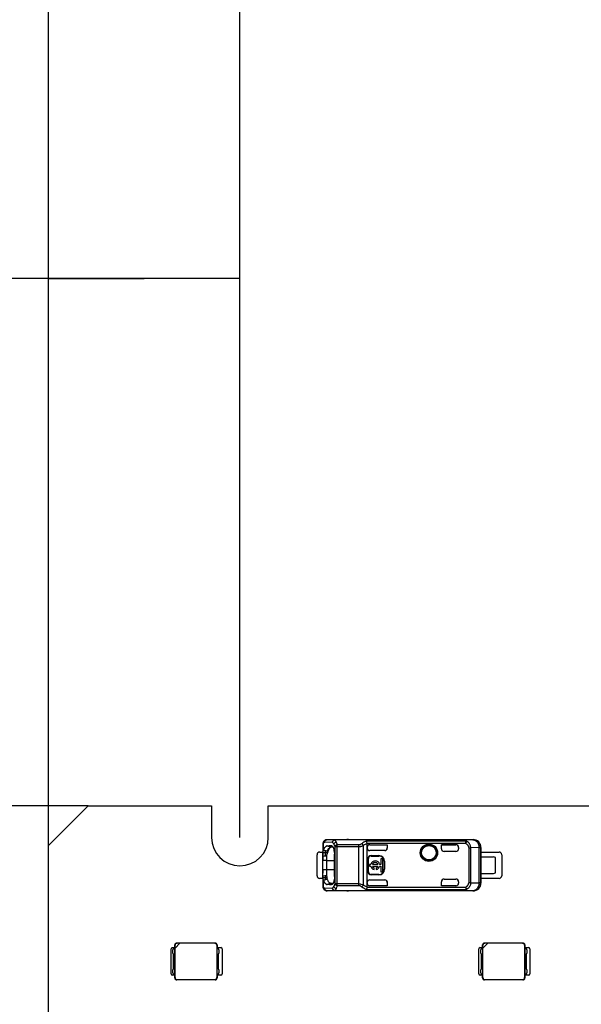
# Model space of a CAD drawing. Header units: millimetres. Extents: x 0 to 210, y 0 to 297.
# Tile 5 of 59: x 61 to 67, y 146 to 157. Entities that reach past the tile are written whole.
import ezdxf
from ezdxf.enums import TextEntityAlignment as Align

# ---------------------------------------------------------------- set-up
doc = ezdxf.new("R2010")
doc.units = ezdxf.units.MM
doc.header["$LTSCALE"] = 19.36
doc.layers.get('0').update_dxf_attribs({"linetype": 'CONTINUOUS'})
doc.layers.add('Z_DIM_2D', color=7, linetype='CONTINUOUS')
doc.styles.add('TEXTSTYLE_3', font='helveticaneueltw1g-ltcn.otf')
doc.styles.add('TEXTSTYLE_4', font='gdt', dxfattribs={"width": 0.7})
doc.dimstyles.new('DIMSTYLE_2', dxfattribs={"dimtxt": 2.1, "dimasz": 3.5, "dimexe": 1.5, "dimexo": 0, "dimgap": 0.525, "dimtad": 1, "dimlfac": 7.000007, "dimdsep": 46, "dimtxsty": 'TEXTSTYLE_3', "dimblk": '_FILLED', "dimblk1": '_FILLED', "dimblk2": '_FILLED', "dimcen": 0.09, "dimclrt": 5, "dimazin": 2, "dimtol": 1, "dimtp": 0.3, "dimtm": 0.3, "dimtfac": 1, "dimtofl": 0, "dimtmove": 0, "dimatfit": 3, "dimldrblk": '_FILLED', "dimfxl": 0, "dimtolj": 1, "dimarcsym": 0})
doc.dimstyles.new('DIMSTYLE_3', dxfattribs={"dimtxt": 2.1, "dimasz": 3.5, "dimexe": 1.5, "dimexo": 0, "dimgap": 0.525, "dimtad": 1, "dimlfac": 7.000007, "dimdsep": 46, "dimtxsty": 'TEXTSTYLE_3', "dimblk": '_FILLED', "dimblk1": '_FILLED', "dimblk2": '_FILLED', "dimcen": 0.09, "dimclrt": 5, "dimazin": 2, "dimtol": 1, "dimtp": 0.4, "dimtm": 0.4, "dimtfac": 1, "dimtofl": 0, "dimtmove": 0, "dimatfit": 3, "dimldrblk": '_FILLED', "dimfxl": 0, "dimtolj": 1, "dimarcsym": 0})

# ---------------------------------------------------------------- blocks, each defined once
blk = doc.blocks.new('*D7')
at = {"layer": 'Z_DIM_2D', "color": 2, "linetype": 'Continuous', "transparency": 16777216}
for p, q in [((63.287, 148.295), (63.287, 159.484)), ((139.001, 148.295), (139.001, 159.484)), ((63.287, 157.984), (101.144, 157.984)), ((139.001, 157.984), (101.144, 157.984))]:
    blk.add_line(p, q, dxfattribs=at)
at = {"layer": 'Z_DIM_2D', "color": 5, "linetype": 'Continuous', "transparency": 16777216}
for s, height, style, p in [('530', 2.1, 'TEXTSTYLE_3', (99.052, 158.509)), ('`', 1.47, 'TEXTSTYLE_4', (102.025, 158.824)), ('0.3', 1.47, 'TEXTSTYLE_3', (104.117, 158.824))]:
    blk.add_text(s, height=height, dxfattribs=dict(at, style=style)).set_placement(p, align=Align.CENTER)
blk = doc.blocks.new('_FILLED')
at = {"color": 0, "linetype": 'ByBlock'}
blk.add_solid([(0, 0), (-1, 0.125), (-1, -0.125)], dxfattribs=at)
blk = doc.blocks.new('_NONE')
blk = doc.blocks.new('*D8')
at = {"layer": 'Z_DIM_2D', "color": 2, "linetype": 'Continuous', "transparency": 16777216}
for p, q in [((61.215, 148.209), (61.215, 163.278)), ((141.072, 148.209), (141.072, 163.278)), ((61.215, 161.778), (101.144, 161.778)), ((141.072, 161.778), (101.144, 161.778))]:
    blk.add_line(p, q, dxfattribs=at)
at = {"layer": 'Z_DIM_2D', "color": 5, "linetype": 'Continuous', "transparency": 16777216}
for s, height, style, p in [('559', 2.1, 'TEXTSTYLE_3', (99.052, 162.303)), ('`', 1.47, 'TEXTSTYLE_4', (102.025, 162.618)), ('0.4', 1.47, 'TEXTSTYLE_3', (104.117, 162.618))]:
    blk.add_text(s, height=height, dxfattribs=dict(at, style=style)).set_placement(p, align=Align.CENTER)
blk = doc.blocks.new('*D9')
at = {"layer": 'Z_DIM_2D', "color": 2, "linetype": 'Continuous', "transparency": 16777216}
for p, q in [((61.215, 148.209), (61.215, 155.853)), ((63.287, 148.295), (63.287, 155.853)), ((62.251, 154.353), (51.205, 154.353)), ((61.215, 154.353), (62.251, 154.353)), ((63.287, 154.353), (62.251, 154.353))]:
    blk.add_line(p, q, dxfattribs=at)
at = {"layer": 'Z_DIM_2D', "color": 5, "linetype": 'Continuous', "transparency": 16777216}
for s, height, style, p in [('14.5', 2.1, 'TEXTSTYLE_3', (56.142, 154.878)), ('`', 1.47, 'TEXTSTYLE_4', (57.857, 155.193)), ('0.3', 1.47, 'TEXTSTYLE_3', (60.325, 155.193))]:
    blk.add_text(s, height=height, dxfattribs=dict(at, style=style)).set_placement(p, align=Align.RIGHT)
blk = doc.blocks.new('*D10')
at = {"layer": 'Z_DIM_2D', "color": 2, "linetype": 'Continuous', "transparency": 16777216}
for p, q in [((61.644, 148.637), (57.921, 148.637)), ((59.421, 148.637), (59.421, 146.952)), ((59.421, 145.266), (59.421, 146.952)), ((59.421, 146.952), (59.421, 135.013)), ((61.644, 145.266), (57.921, 145.266))]:
    blk.add_line(p, q, dxfattribs=at)
at = {"layer": 'Z_DIM_2D', "color": 5, "linetype": 'Continuous', "transparency": 16777216}
for s, height, style, p in [('0.4', 1.47, 'TEXTSTYLE_3', (58.581, 144.133)), ('`', 1.47, 'TEXTSTYLE_4', (58.581, 141.665)), ('23.6', 2.1, 'TEXTSTYLE_3', (58.896, 139.95))]:
    blk.add_text(s, height=height, rotation=90, dxfattribs=dict(at, style=style)).set_placement(p, align=Align.RIGHT)

msp = doc.modelspace()

# ---------------------------------------------------------------- linework, layer by layer
at = {"color": 7, "linetype": 'Continuous'}
for p, q in [((61.6437, 148.6374), (61.2151, 148.2088)), ((61.6437, 148.6374), (62.9794, 148.6374)), ((62.9794, 148.6374), (62.9794, 148.2945)), ((63.5937, 148.2945), (63.5937, 148.6374)), ((63.5937, 148.6374), (80.8365, 148.6374)), ((61.2151, 145.6945), (61.2151, 148.2088)), ((64.1222, 147.8802), (64.1222, 148.1088)), ((64.1508, 148.1374), (64.1829, 148.1374)), ((64.1829, 148.0445), (64.1829, 148.1082)), ((64.1916, 148.1584), (64.1915, 148.1581)), ((64.2182, 148.1992), (64.218, 148.199)), ((64.218, 148.199), (64.2181, 148.1991)), ((64.2182, 148.1992), (64.2181, 148.1991)), ((64.2258, 148.1025), (64.2258, 148.0445)), ((64.2322, 148.2038), (64.252, 148.2037)), ((64.2726, 148.1891), (64.2322, 148.2037)), ((64.2325, 148.2038), (64.2726, 148.1892)), ((64.2791, 148.2035), (64.252, 148.2037)), ((64.252, 148.2037), (64.2791, 148.2036)), ((64.287, 148.2006), (64.2791, 148.2035)), ((64.2797, 148.2035), (64.2858, 148.2013)), ((64.3109, 148.1159), (64.311, 148.1159)), ((64.3109, 148.1159), (64.311, 148.1159)), ((64.3109, 147.8731), (64.3109, 148.1159)), ((64.311, 148.1159), (64.311, 147.8731)), ((65.8972, 148.1374), (66.0936, 148.1374)), ((66.1222, 148.1088), (66.1222, 147.8802)), ((64.2258, 148.0445), (64.1829, 148.0445)), ((64.1829, 147.8808), (64.1829, 147.9445)), ((64.1829, 147.9445), (64.1829, 147.9075)), ((64.1829, 147.8517), (64.1508, 147.8517)), ((64.183, 147.8807), (64.2257, 147.8866)), ((64.2318, 147.8416), (64.2319, 147.8414)), ((64.2322, 147.7855), (64.2725, 147.8001)), ((64.2551, 147.7854), (64.2323, 147.7854)), ((64.2726, 147.7998), (64.2327, 147.7854)), ((64.2551, 147.7854), (64.2791, 147.7856)), ((64.2792, 147.7854), (64.2551, 147.7854)), ((64.2725, 147.8001), (64.2726, 147.8001)), ((64.2725, 147.8001), (64.2726, 147.8001)), ((64.2791, 147.7856), (64.2874, 147.7886)), ((64.311, 147.8731), (64.3109, 147.8731)), ((64.311, 147.8731), (64.3109, 147.8731)), ((66.0936, 147.8517), (65.8972, 147.8517)), ((62.5842, 147.097), (62.6364, 147.1492)), ((63.0175, 147.1517), (62.6032, 147.1517)), ((62.6364, 147.1492), (62.6057, 147.1492)), ((63.0142, 147.1484), (62.6356, 147.1484)), ((65.9176, 147.097), (65.9697, 147.1492)), ((66.3508, 147.1517), (65.9365, 147.1517)), ((65.9697, 147.1492), (65.939, 147.1492)), ((66.3476, 147.1484), (65.969, 147.1484)), ((62.5403, 146.816), (62.5403, 147.0874)), ((62.5546, 147.1017), (62.5818, 147.1017)), ((62.5689, 147.0945), (62.5617, 147.0767)), ((62.5617, 147.041), (62.5617, 147.0767)), ((62.5617, 147.041), (62.5689, 147.0231)), ((62.5689, 147.0945), (62.583, 147.0945)), ((62.5818, 147.0945), (62.5817, 147.1303)), ((62.583, 146.8088), (62.583, 147.0945)), ((62.5842, 147.097), (62.5842, 147.1278)), ((62.585, 146.7763), (62.585, 147.0978)), ((63.0356, 147.127), (63.0356, 146.7763)), ((63.0376, 147.0945), (63.0376, 146.8088)), ((63.0376, 147.0945), (63.0517, 147.0945)), ((63.0389, 147.1303), (63.0389, 147.0945)), ((63.0389, 147.1017), (63.0789, 147.1017)), ((63.0589, 147.0767), (63.0517, 147.0945)), ((63.0517, 147.0231), (63.0589, 147.041)), ((63.0589, 147.0767), (63.0589, 147.041)), ((63.0932, 147.0874), (63.0932, 146.816)), ((65.8736, 146.816), (65.8736, 147.0874)), ((65.8879, 147.1017), (65.9151, 147.1017)), ((65.9022, 147.0945), (65.8951, 147.0767)), ((65.8951, 147.041), (65.8951, 147.0767)), ((65.8951, 147.041), (65.9022, 147.0231)), ((65.9022, 147.0945), (65.9163, 147.0945)), ((65.9151, 147.0945), (65.9151, 147.1303)), ((65.9163, 146.8088), (65.9163, 147.0945)), ((65.9176, 147.097), (65.9176, 147.1278)), ((65.9183, 146.7763), (65.9183, 147.0978)), ((66.369, 147.127), (66.369, 146.7763)), ((66.371, 147.0945), (66.371, 146.8088)), ((66.371, 147.0945), (66.3851, 147.0945)), ((66.3722, 147.1303), (66.3722, 147.0945)), ((66.3722, 147.1017), (66.4122, 147.1017)), ((66.3922, 147.0767), (66.3851, 147.0945)), ((66.3851, 147.0231), (66.3922, 147.041)), ((66.3922, 147.0767), (66.3922, 147.041)), ((66.4265, 147.0874), (66.4265, 146.816)), ((62.5689, 146.8802), (62.5689, 147.0231)), ((63.0517, 147.0231), (63.0517, 146.8802)), ((65.9022, 146.8802), (65.9022, 147.0231)), ((66.3851, 147.0231), (66.3851, 146.8802)), ((62.5689, 146.8802), (62.5617, 146.8624)), ((62.5617, 146.8267), (62.5617, 146.8624)), ((62.5617, 146.8267), (62.5689, 146.8088)), ((63.0589, 146.8624), (63.0517, 146.8802)), ((63.0517, 146.8088), (63.0589, 146.8267)), ((63.0589, 146.8624), (63.0589, 146.8267)), ((65.9022, 146.8802), (65.8951, 146.8624)), ((65.8951, 146.8267), (65.8951, 146.8624)), ((65.8951, 146.8267), (65.9022, 146.8088)), ((66.3922, 146.8624), (66.3851, 146.8802)), ((66.3851, 146.8088), (66.3922, 146.8267)), ((66.3922, 146.8624), (66.3922, 146.8267)), ((62.5818, 146.8017), (62.5546, 146.8017)), ((62.583, 146.8088), (62.5689, 146.8088)), ((62.5817, 146.7731), (62.5818, 146.8088)), ((63.0175, 146.7517), (62.6032, 146.7517)), ((62.6064, 146.7549), (63.0142, 146.7549)), ((63.0517, 146.8088), (63.0376, 146.8088)), ((63.0389, 146.8088), (63.0389, 146.7731)), ((63.0789, 146.8017), (63.0389, 146.8017)), ((65.9151, 146.8017), (65.8879, 146.8017)), ((65.9163, 146.8088), (65.9022, 146.8088)), ((65.9151, 146.7731), (65.9151, 146.8088)), ((66.3508, 146.7517), (65.9365, 146.7517)), ((65.9397, 146.7549), (66.3476, 146.7549)), ((66.3851, 146.8088), (66.371, 146.8088)), ((66.3722, 146.8088), (66.3722, 146.7731)), ((66.4122, 146.8017), (66.3722, 146.8017))]:
    msp.add_line(p, q, dxfattribs=at)
at = {"color": 9, "linetype": 'Continuous'}
for p, q in [((64.1829, 148.2152), (64.1829, 148.1082)), ((64.1915, 148.1584), (64.1915, 148.2374)), ((64.1992, 148.2585), (64.1992, 148.2585)), ((64.2881, 148.2412), (64.205, 148.2431)), ((64.2319, 148.2717), (64.4615, 148.2717)), ((64.2319, 148.2717), (64.3149, 148.2697)), ((65.7132, 148.2697), (64.3149, 148.2697)), ((64.3149, 148.2695), (64.3149, 148.2697)), ((64.3149, 148.269), (64.3149, 148.2695)), ((65.7132, 148.269), (64.3149, 148.269)), ((64.3407, 147.7743), (64.3407, 148.2147)), ((64.5749, 148.2147), (64.3407, 148.2147)), ((64.4615, 148.2717), (64.4615, 148.2731)), ((64.5749, 147.7743), (64.5749, 148.2147)), ((64.6235, 147.7812), (64.6235, 148.2078)), ((65.7315, 148.2567), (64.6552, 148.2567)), ((65.7315, 148.2311), (64.6637, 148.2311)), ((64.6925, 148.2167), (64.6925, 148.2167)), ((65.6258, 148.2167), (65.6258, 148.2167)), ((65.7132, 148.2697), (65.7132, 148.269)), ((65.7157, 148.2688), (65.7132, 148.269)), ((65.8095, 148.2707), (65.7132, 148.2697)), ((65.7315, 148.2311), (65.7315, 148.2567)), ((65.7315, 148.2311), (65.7438, 148.2547)), ((64.2342, 148.1289), (64.1838, 148.1289)), ((64.2115, 148.1529), (64.2115, 148.095)), ((64.3138, 148.1968), (64.3138, 147.7923)), ((64.3138, 148.1968), (64.3407, 148.1968)), ((64.3407, 148.1968), (64.5749, 148.1968)), ((65.469, 148.1731), (65.4686, 148.1731)), ((65.764, 148.1841), (65.764, 147.805)), ((65.764, 148.1841), (65.7859, 148.1841)), ((65.8748, 148.185), (65.7859, 148.1841)), ((65.7859, 147.805), (65.7859, 148.1841)), ((65.8748, 148.185), (65.8748, 147.804)), ((65.8748, 148.185), (65.8948, 148.185)), ((65.8972, 148.1874), (65.8948, 148.185)), ((65.8948, 147.804), (65.8948, 148.185)), ((64.2258, 148.0445), (64.3109, 148.0445)), ((64.6744, 148.066), (64.6782, 148.066)), ((64.7067, 148.0945), (64.7067, 148.0983)), ((64.7925, 148.0983), (64.7925, 148.0945)), ((64.8496, 148.0374), (64.8534, 148.0374)), ((64.3109, 147.9445), (64.1829, 147.9445)), ((64.6782, 147.9231), (64.6744, 147.9231)), ((64.7067, 147.8907), (64.7067, 147.8945)), ((64.7925, 147.8945), (64.7925, 147.8907)), ((64.8534, 147.9517), (64.8496, 147.9517)), ((64.1829, 147.8808), (64.1829, 147.7739)), ((64.1838, 147.8602), (64.2274, 147.8602)), ((64.1915, 147.7517), (64.1915, 147.8307)), ((64.2115, 147.8846), (64.2115, 147.8363)), ((64.5749, 147.7923), (64.3138, 147.7923)), ((65.4686, 147.816), (65.469, 147.816)), ((65.7859, 147.805), (65.764, 147.805)), ((65.7859, 147.805), (65.8748, 147.804)), ((65.8948, 147.804), (65.8748, 147.804)), ((65.8948, 147.804), (65.8972, 147.8017)), ((64.1991, 147.7306), (64.1992, 147.7306)), ((64.205, 147.7459), (64.2881, 147.7479)), ((64.3149, 147.7193), (64.2319, 147.7173)), ((64.4615, 147.7173), (64.2319, 147.7173)), ((64.3149, 147.7201), (65.7132, 147.7201)), ((64.3149, 147.7195), (64.3149, 147.7201)), ((64.3149, 147.7193), (64.3149, 147.7195)), ((64.3149, 147.7193), (65.7132, 147.7193)), ((64.3407, 147.7743), (64.5749, 147.7743)), ((64.4615, 147.716), (64.4615, 147.7173)), ((64.6554, 147.7323), (65.7315, 147.7323)), ((64.6637, 147.7579), (65.7315, 147.7579)), ((64.6925, 147.7723), (64.6925, 147.7724)), ((65.6258, 147.7724), (65.6258, 147.7723)), ((65.7132, 147.7201), (65.7132, 147.7193)), ((65.8091, 147.7183), (65.7132, 147.7193)), ((65.7315, 147.7579), (65.7315, 147.7323)), ((65.7438, 147.7343), (65.7315, 147.7579)), ((65.8091, 147.7183), (65.8092, 147.7183)), ((62.6032, 147.1517), (62.6057, 147.1492)), ((63.0142, 147.1484), (63.0175, 147.1517)), ((65.9365, 147.1517), (65.939, 147.1492)), ((66.3476, 147.1484), (66.3508, 147.1517)), ((62.5842, 147.1278), (62.5817, 147.1303)), ((63.0389, 147.1303), (63.0356, 147.127)), ((65.9176, 147.1278), (65.9151, 147.1303)), ((66.3722, 147.1303), (66.369, 147.127)), ((62.5817, 146.7731), (62.585, 146.7763)), ((62.6064, 146.7549), (62.6032, 146.7517)), ((63.0175, 146.7517), (63.0142, 146.7549)), ((63.0356, 146.7763), (63.0389, 146.7731)), ((65.9151, 146.7731), (65.9183, 146.7763)), ((65.9397, 146.7549), (65.9365, 146.7517)), ((66.3508, 146.7517), (66.3476, 146.7549)), ((66.369, 146.7763), (66.3722, 146.7731))]:
    msp.add_line(p, q, dxfattribs=at)
at = {"color": 6, "linetype": 'Continuous'}
for p, q in [((64.1992, 148.2585), (64.1989, 148.2582)), ((64.1992, 148.2585), (64.1992, 148.2585)), ((64.2315, 148.2717), (64.2314, 148.2717)), ((64.4615, 148.2731), (65.811, 148.2731)), ((64.6639, 147.7606), (64.6639, 148.2285)), ((64.6925, 148.2167), (64.8829, 148.2167)), ((64.6925, 148.2167), (64.8826, 148.2167)), ((64.6925, 148.2167), (64.6925, 148.2167)), ((64.8826, 148.2167), (64.8826, 148.181)), ((64.8829, 148.2167), (64.8826, 148.2167)), ((64.8829, 148.2167), (64.8829, 148.1817)), ((65.4686, 148.1731), (65.4686, 148.2167)), ((65.469, 148.2167), (65.4686, 148.2167)), ((65.4686, 148.2167), (65.6258, 148.2167)), ((65.469, 148.1731), (65.469, 148.2167)), ((65.6258, 148.2167), (65.469, 148.2167)), ((65.811, 148.2731), (65.8095, 148.2707)), ((64.2965, 148.189), (64.2727, 148.1892)), ((64.8544, 148.1531), (64.6925, 148.1531)), ((64.8829, 148.1817), (64.8826, 148.181)), ((65.6258, 148.1445), (65.4972, 148.1445)), ((65.6544, 148.1882), (65.6544, 148.1731)), ((65.8972, 148.1874), (65.8972, 148.0838)), ((64.1829, 147.9445), (64.1829, 148.0445)), ((64.1832, 148.0945), (64.1832, 148.0445)), ((64.2258, 148.0945), (64.1832, 148.0945)), ((64.2258, 148.095), (64.2115, 148.095)), ((64.2258, 148.0445), (64.2258, 147.9445)), ((64.6744, 147.9231), (64.6744, 148.066)), ((64.6782, 147.9231), (64.6782, 148.066)), ((64.6897, 148.004), (64.6897, 147.9851)), ((64.7045, 148.004), (64.6897, 148.004)), ((64.7067, 148.0983), (64.7925, 148.0983)), ((64.7067, 148.0945), (64.7925, 148.0945)), ((64.7813, 148.004), (64.7223, 148.004)), ((64.8136, 148.004), (64.799, 148.004)), ((64.8136, 148.0651), (64.8136, 148.004)), ((64.8326, 148.0651), (64.8136, 148.0651)), ((64.8326, 147.924), (64.8326, 148.0651)), ((64.8496, 148.0374), (64.8496, 147.9517)), ((64.8534, 148.0374), (64.8534, 147.9517)), ((65.8969, 148.0838), (65.8969, 147.9052)), ((65.8969, 148.0838), (66.0329, 148.0838)), ((66.0544, 147.9124), (66.0544, 148.0767)), ((64.2258, 147.9445), (64.2257, 147.8866)), ((64.6897, 147.9851), (64.7045, 147.9851)), ((64.7925, 147.8945), (64.7067, 147.8945)), ((64.7925, 147.8907), (64.7067, 147.8907)), ((64.7223, 147.9851), (64.7813, 147.9851)), ((64.7399, 147.9478), (64.7399, 147.9659)), ((64.7636, 147.9659), (64.7636, 147.9478)), ((64.799, 147.9851), (64.8136, 147.9851)), ((64.8136, 147.9851), (64.8136, 147.924)), ((64.8136, 147.924), (64.8326, 147.924)), ((65.8969, 147.9052), (66.0329, 147.9052)), ((65.8972, 147.9052), (65.8972, 147.8017)), ((64.2726, 147.7998), (64.2965, 147.8)), ((64.6925, 147.8359), (64.8544, 147.8359)), ((64.8826, 147.8086), (64.8826, 147.7724)), ((64.8826, 147.8086), (64.8829, 147.8074)), ((64.8829, 147.8074), (64.8829, 147.7723)), ((65.4686, 147.7723), (65.4686, 147.816)), ((65.469, 147.7724), (65.469, 147.816)), ((65.4972, 147.8445), (65.6258, 147.8445)), ((65.6544, 147.816), (65.6544, 147.8009)), ((64.2314, 147.7173), (64.2315, 147.7173)), ((64.2314, 147.7173), (64.2319, 147.7173)), ((65.811, 147.716), (64.4615, 147.716)), ((64.8826, 147.7724), (64.6925, 147.7724)), ((64.8829, 147.7723), (64.6925, 147.7723)), ((64.8826, 147.7724), (64.8829, 147.7723)), ((65.4686, 147.7723), (65.469, 147.7724)), ((65.6258, 147.7723), (65.4686, 147.7723)), ((65.6258, 147.7724), (65.469, 147.7724)), ((65.8092, 147.7183), (65.811, 147.716))]:
    msp.add_line(p, q, dxfattribs=at)
for points in [[(64.1989, 148.2582), (64.1984, 148.2577), (64.1979, 148.2573), (64.1974, 148.2568), (64.197, 148.2563), (64.1965, 148.2558), (64.196, 148.2554), (64.1956, 148.2549), (64.1952, 148.2544), (64.1947, 148.2538), (64.1943, 148.2533), (64.1939, 148.2528), (64.1935, 148.2523), (64.1931, 148.2517), (64.1927, 148.2512), (64.1923, 148.2507), (64.192, 148.2501), (64.1916, 148.2495), (64.1912, 148.249), (64.1909, 148.2484), (64.1905, 148.2478), (64.1902, 148.2472), (64.1899, 148.2466), (64.1895, 148.246), (64.1892, 148.2454), (64.1889, 148.2448), (64.1886, 148.2441), (64.1883, 148.2435), (64.188, 148.2428), (64.1877, 148.2422), (64.1874, 148.2415), (64.1871, 148.2408), (64.1869, 148.2401), (64.1866, 148.2394), (64.1864, 148.2387), (64.1861, 148.2379), (64.1859, 148.2372), (64.1857, 148.2364), (64.1854, 148.2357), (64.1852, 148.2349), (64.185, 148.2341), (64.1848, 148.2333), (64.1846, 148.2324), (64.1844, 148.2316), (64.1843, 148.2307), (64.1841, 148.2298), (64.184, 148.2289), (64.1838, 148.228), (64.1837, 148.227), (64.1836, 148.2261), (64.1834, 148.225), (64.1833, 148.224), (64.1832, 148.223), (64.1832, 148.2219), (64.1831, 148.2208), (64.183, 148.2197), (64.183, 148.2186), (64.183, 148.2174), (64.1829, 148.2162), (64.1829, 148.2152)], [(64.1829, 147.7739), (64.1829, 147.773), (64.183, 147.7719), (64.183, 147.7709), (64.183, 147.7699), (64.1831, 147.7688), (64.1831, 147.7678), (64.1832, 147.7669), (64.1833, 147.7659), (64.1833, 147.7649), (64.1834, 147.764), (64.1835, 147.7631), (64.1837, 147.7621), (64.1838, 147.7612), (64.1839, 147.7604), (64.1841, 147.7595), (64.1842, 147.7586), (64.1844, 147.7578), (64.1846, 147.7569), (64.1847, 147.7561), (64.1849, 147.7553), (64.1851, 147.7545), (64.1853, 147.7538), (64.1855, 147.753), (64.1857, 147.7523), (64.186, 147.7516), (64.1862, 147.7508), (64.1864, 147.7501), (64.1867, 147.7494), (64.187, 147.7487), (64.1872, 147.7481), (64.1875, 147.7474), (64.1878, 147.7467), (64.1881, 147.7461), (64.1884, 147.7454), (64.1887, 147.7448), (64.189, 147.7441), (64.1893, 147.7435), (64.1896, 147.7429), (64.1899, 147.7423), (64.1903, 147.7417), (64.1906, 147.7411), (64.191, 147.7405), (64.1913, 147.74), (64.1917, 147.7394), (64.192, 147.7388), (64.1924, 147.7383), (64.1928, 147.7377), (64.1932, 147.7372), (64.1936, 147.7367), (64.194, 147.7361), (64.1944, 147.7356), (64.1948, 147.7351), (64.1952, 147.7346), (64.1957, 147.7341), (64.1961, 147.7336), (64.1965, 147.7332), (64.197, 147.7327), (64.1974, 147.7322), (64.1979, 147.7318), (64.1984, 147.7313), (64.1988, 147.7309), (64.1991, 147.7306)]]:
    msp.add_lwpolyline(points, dxfattribs=at)
for radius in [0.0939, 0.0786]:
    msp.add_circle((65.3329, 148.1302), radius, dxfattribs=at)
at = {"color": 9, "linetype": 'Continuous'}
for radius in [0.0837, 0.0789]:
    msp.add_circle((65.3329, 148.1302), radius, dxfattribs=at)
at = {"color": 7, "linetype": 'Continuous'}
for centre, radius, start, end in [((63.2865, 148.2945), 0.3071, 180, 360), ((64.6925, 148.1882), 0.0286, 90.00042, 179.99993), ((64.6925, 148.1879), 0.0288, 90.00303, 90.73985), ((64.1508, 148.1088), 0.0286, 90.00133, 179.99912), ((64.2385, 148.1336), 0.0531, 152.15947, 152.44889), ((68.7832, 165.6672), 18.1012, 255.30544, 255.43719), ((64.2725, 148.1779), 0.0113, 89.63077, 91.62927), ((64.2779, 148.1889), 0.0147, 72.10149, 85.21434), ((64.2777, 148.1882), 0.0154, 66.38987, 72.0981), ((64.693, 148.1882), 0.0292, 179.26229, 179.99502), ((66.0936, 148.1088), 0.0286, 0.00133, 89.99867), ((64.1508, 147.8802), 0.0286, 180.00088, 269.99867), ((64.259, 147.8655), 0.0759, 207.07305, 207.3378), ((67.9978, 133.319), 15.0029, 104.53788, 104.69682), ((64.3638, 147.8939), 0.1834, 200.05135, 200.1668), ((64.2357, 147.8157), 0.0312, 237.69491, 238.11826), ((64.2724, 147.8212), 0.0214, 268.53685, 270.49988), ((66.0936, 147.8802), 0.0286, 270.00133, 359.99867), ((62.5546, 147.0874), 0.0143, 90.00066, 180), ((63.0789, 147.0874), 0.0143, 0.00066, 89.99934), ((65.8879, 147.0874), 0.0143, 90.00066, 180), ((66.4122, 147.0874), 0.0143, 0.00066, 89.99934), ((62.5546, 146.816), 0.0143, 180, 269.99934), ((63.0789, 146.816), 0.0143, 270.00066, 359.99934), ((65.8879, 146.816), 0.0143, 180, 269.99934), ((66.4122, 146.816), 0.0143, 270.00066, 359.99934)]:
    msp.add_arc(centre, radius, start, end, dxfattribs=at)
at = {"color": 9, "linetype": 'Continuous'}
for centre, radius, start, end in [((64.2147, 148.2415), 0.023, 132.27817, 132.98135), ((64.7253, 148.0842), 0.1862, 112.11397, 129.335), ((65.8091, 147.8041), 0.0857, 270.00981, 359.99474), ((65.708, 147.817), 0.0971, 273.115, 274.53757)]:
    msp.add_arc(centre, radius, start, end, dxfattribs=at)
at = {"color": 6, "linetype": 'Continuous'}
for centre, radius, start, end in [((64.4615, 148.1872), 0.0859, 90.01088, 100.26946), ((64.4605, 148.186), 0.0858, 89.35599, 90.00056), ((64.647, 148.2285), 0.0169, 359.93914, 8.90195), ((64.6925, 148.1881), 0.0286, 90.00024, 179.85015), ((65.8091, 148.185), 0.0857, 0.00323, 89.75999), ((65.8114, 148.1874), 0.0857, 89.95547, 90.32231), ((65.8115, 148.1874), 0.0857, 359.99962, 90.00015), ((64.8544, 148.1817), 0.0286, 270.00217, 359.99799), ((64.854, 148.1813), 0.0286, 315.95072, 359.2565), ((65.6258, 148.1731), 0.0286, 270, 360), ((64.7067, 148.066), 0.0323, 90, 180), ((64.7067, 148.066), 0.0286, 90, 180), ((64.7518, 147.9945), 0.0482, 11.32726, 168.67274), ((64.7518, 147.9945), 0.031, 17.78466, 162.21534), ((64.7925, 148.0374), 0.0609, 0, 90), ((64.7925, 148.0374), 0.0571, 0, 90), ((66.0329, 148.0481), 0.0357, 53.1301, 90), ((64.7067, 147.9231), 0.0323, 180, 270), ((64.7067, 147.9231), 0.0286, 180, 270), ((64.7518, 147.9945), 0.0482, 191.32726, 255.79581), ((64.7518, 147.9945), 0.031, 197.78466, 247.56802), ((64.7518, 147.9945), 0.0482, 284.20419, 348.67274), ((64.7518, 147.9945), 0.031, 292.43198, 342.21534), ((64.7925, 147.9517), 0.0609, 270, 0), ((64.7925, 147.9517), 0.0571, 270, 360), ((66.0329, 147.941), 0.0357, 270, 306.8699), ((64.6925, 147.8009), 0.0286, 179.99384, 269.9998), ((65.6258, 147.816), 0.0286, 0, 90), ((65.8115, 147.8017), 0.0857, 269.9999, 0.00035), ((64.2315, 147.7295), 0.0122, 269.99911, 270.45047), ((64.2315, 147.7293), 0.0119, 270.45045, 270.90751), ((64.2315, 147.7289), 0.0115, 270.90546, 271.74279), ((64.4605, 147.8033), 0.0859, 270.00009, 270.64346), ((64.647, 147.7605), 0.0169, 351.09849, 0.06246), ((65.8114, 147.8017), 0.0857, 269.6912, 270.05786)]:
    msp.add_arc(centre, radius, start, end, dxfattribs=at)
for centre, major_axis, ratio, start_param, end_param in [((65.6258, 148.1881), (0, 0.0286), 0.9999939, -1.5681784, 0), ((65.6258, 148.1882), (0, 0.0286), 0.9999939, -1.5707963, 0), ((64.6925, 148.1817), (0, 0.0286), 0.9998477, -4.7123882, -3.1415927), ((65.4972, 148.1731), (0.0286, 0), 0.9998477, 3.1415921, 4.712389), ((65.4976, 148.1731), (0.0286, 0), 0.9998477, 3.1415924, 4.6995088), ((64.6925, 147.8074), (0, 0.0286), 0.9998477, 0, 1.5707963), ((64.6925, 147.801), (0, 0.0286), 0.9999939, -4.7097711, -3.1415927), ((64.8544, 147.8074), (0.0202, -0.0202), 0.9996955, 0.7852459, 2.3563468), ((65.4972, 147.816), (0.0286, 0), 0.9998477, 1.5707963, 3.1415927), ((65.4976, 147.816), (0.0286, 0), 0.9998477, 1.5838843, 3.1415927), ((65.6258, 147.801), (0, 0.0286), 0.9999939, -3.1415927, -1.5734142), ((65.6258, 147.8009), (0, 0.0286), 0.9999939, -3.1415927, -1.5707963), ((64.4615, 147.8017), (0, 0.0857), 0.9999619, -3.3209992, -3.1415981)]:
    msp.add_ellipse(centre, major_axis=major_axis, ratio=ratio, start_param=start_param, end_param=end_param, dxfattribs=at)
at = {"color": 7, "linetype": 'Continuous'}
for centre, major_axis, start_param, end_param in [((62.6032, 147.1302), (0.0152, -0.0152), 2.3568035, 3.9263818), ((62.6057, 147.1277), (-0.0152, 0.0152), -0.7847892, 0.7847892), ((63.0142, 147.127), (0.0152, 0.0152), -0.7847892, 0.7847892), ((63.0174, 147.1302), (0.0152, 0.0152), -0.7847892, 0.7847892), ((65.9365, 147.1302), (0.0152, -0.0152), 2.3568035, 3.9263818), ((65.939, 147.1277), (-0.0152, 0.0152), -0.7847892, 0.7847892), ((66.3475, 147.127), (0.0152, 0.0152), -0.7847892, 0.7847892), ((66.3508, 147.1302), (0.0152, 0.0152), -0.7847892, 0.7847892), ((62.6032, 146.7731), (0.0152, 0.0152), -3.9263818, -2.3568035), ((62.6064, 146.7764), (-0.0152, -0.0152), -0.7847892, 0.7847892), ((63.0142, 146.7764), (0.0152, -0.0152), -0.7847892, 0.7847892), ((63.0174, 146.7731), (0.0152, -0.0152), -0.7847892, 0.7847892), ((65.9365, 146.7731), (0.0152, 0.0152), -3.9263818, -2.3568035), ((65.9398, 146.7764), (-0.0152, -0.0152), -0.7847892, 0.7847892), ((66.3475, 146.7764), (0.0152, -0.0152), -0.7847892, 0.7847892), ((66.3508, 146.7731), (0.0152, -0.0152), -0.7847892, 0.7847892)]:
    msp.add_ellipse(centre, major_axis=major_axis, ratio=0.9987828, start_param=start_param, end_param=end_param, dxfattribs=at)
at = {"color": 9, "linetype": 'Continuous'}
for points, knots in [([(64.1915, 148.2374), (64.1901, 148.2363), (64.1874, 148.2336), (64.1846, 148.2284), (64.1832, 148.2221), (64.1829, 148.2176), (64.1829, 148.2152)], [0, 0, 0, 0, 0.2226752, 0.4518005, 0.7064524, 1, 1, 1, 1]), ([(64.1915, 148.2374), (64.1913, 148.2393), (64.1913, 148.2433), (64.1926, 148.249), (64.1952, 148.2541), (64.1976, 148.257), (64.199, 148.2583)], [0, 0, 0, 0, 0.2575896, 0.5092446, 0.7560259, 1, 1, 1, 1]), ([(64.1915, 148.2374), (64.1926, 148.2383), (64.1947, 148.24), (64.1981, 148.2419), (64.2015, 148.243), (64.2038, 148.2432), (64.205, 148.2431)], [0, 0, 0, 0, 0.2796752, 0.5346573, 0.77179, 1, 1, 1, 1]), ([(64.205, 148.2431), (64.205, 148.2469), (64.2064, 148.2543), (64.2114, 148.2622), (64.2168, 148.267), (64.2215, 148.2697), (64.2266, 148.2713), (64.2301, 148.2717), (64.2319, 148.2717)], [0, 0, 0, 0, 0.2563562, 0.5088121, 0.6334284, 0.7566043, 0.878635, 1, 1, 1, 1]), ([(64.3149, 148.2697), (64.3132, 148.2697), (64.3096, 148.2693), (64.3046, 148.2677), (64.2999, 148.265), (64.2944, 148.2602), (64.2895, 148.2523), (64.2881, 148.2449), (64.2881, 148.2412)], [0, 0, 0, 0, 0.1213608, 0.2433891, 0.3665646, 0.4911809, 0.743639, 1, 1, 1, 1]), ([(64.2881, 148.2412), (64.2882, 148.2429), (64.2888, 148.2464), (64.2911, 148.2531), (64.2952, 148.259), (64.3005, 148.2637), (64.305, 148.2664), (64.3098, 148.2682), (64.3132, 148.2688), (64.3149, 148.269)], [0, 0, 0, 0, 0.1252481, 0.2516915, 0.5047743, 0.6309766, 0.7557856, 0.8788608, 1, 1, 1, 1]), ([(64.2881, 148.2412), (64.2895, 148.2402), (64.2923, 148.238), (64.2962, 148.2339), (64.2999, 148.2288), (64.3022, 148.2251), (64.3033, 148.223)], [0, 0, 0, 0, 0.210939, 0.4464139, 0.7090351, 1, 1, 1, 1]), ([(64.3033, 148.223), (64.3039, 148.2259), (64.3063, 148.2317), (64.3125, 148.2389), (64.3206, 148.2443), (64.3269, 148.2463), (64.3301, 148.2469)], [0, 0, 0, 0, 0.2339905, 0.4842632, 0.7431905, 1, 1, 1, 1]), ([(64.3033, 148.223), (64.3054, 148.2192), (64.3094, 148.2106), (64.3124, 148.2016), (64.3138, 148.1968)], [0, 0, 0, 0, 0.4661189, 1, 1, 1, 1]), ([(64.3407, 148.2147), (64.3376, 148.2142), (64.3317, 148.2125), (64.325, 148.2091), (64.3204, 148.2056), (64.3168, 148.2021), (64.3147, 148.199), (64.3138, 148.1968)], [0, 0, 0, 0, 0.2764161, 0.5447108, 0.670841, 0.7893753, 1, 1, 1, 1]), ([(64.3301, 148.2469), (64.329, 148.2493), (64.3268, 148.2539), (64.3231, 148.2601), (64.3192, 148.2651), (64.3164, 148.2678), (64.3149, 148.269)], [0, 0, 0, 0, 0.2986628, 0.5637837, 0.7966104, 1, 1, 1, 1]), ([(64.3407, 148.2147), (64.3392, 148.2206), (64.3362, 148.2315), (64.3323, 148.2421), (64.3301, 148.2469)], [0, 0, 0, 0, 0.5360117, 1, 1, 1, 1]), ([(64.6073, 148.2282), (64.6052, 148.2265), (64.6006, 148.2231), (64.593, 148.2188), (64.5843, 148.2156), (64.5781, 148.2148), (64.5749, 148.2147)], [0, 0, 0, 0, 0.23163, 0.4769629, 0.7343075, 1, 1, 1, 1]), ([(64.5749, 148.1968), (64.5793, 148.1968), (64.588, 148.1973), (64.6007, 148.1997), (64.6125, 148.2033), (64.6199, 148.2062), (64.6235, 148.2078)], [0, 0, 0, 0, 0.2634143, 0.5209007, 0.7676627, 1, 1, 1, 1]), ([(64.6235, 148.2078), (64.6226, 148.2099), (64.6204, 148.2138), (64.6166, 148.2194), (64.6122, 148.2242), (64.609, 148.227), (64.6073, 148.2282)], [0, 0, 0, 0, 0.2551203, 0.5140821, 0.7658167, 1, 1, 1, 1]), ([(64.6639, 148.2285), (64.6569, 148.2258), (64.643, 148.2197), (64.6298, 148.2121), (64.6235, 148.2078)], [0, 0, 0, 0, 0.4960455, 1, 1, 1, 1]), ([(65.7438, 148.2547), (65.7432, 148.2558), (65.742, 148.258), (65.7398, 148.2609), (65.7372, 148.2635), (65.7346, 148.2653), (65.7323, 148.2666), (65.7303, 148.2674), (65.7279, 148.2681), (65.7243, 148.2689), (65.7194, 148.2696), (65.7153, 148.2697), (65.7132, 148.2697)], [0, 0, 0, 0, 0.1021621, 0.2032603, 0.3037186, 0.4055587, 0.4605144, 0.5219703, 0.590198, 0.664294, 0.8260618, 1, 1, 1, 1]), ([(65.7157, 148.2688), (65.717, 148.2688), (65.7194, 148.2686), (65.7217, 148.2681), (65.7227, 148.2678)], [0, 0, 0, 0, 0.5447932, 1, 1, 1, 1]), ([(65.7315, 148.2567), (65.7314, 148.2579), (65.731, 148.2596), (65.7302, 148.2618), (65.7295, 148.2633), (65.7286, 148.2644), (65.7278, 148.2653), (65.7268, 148.2661), (65.7251, 148.2671), (65.7236, 148.2676), (65.7227, 148.2678)], [0, 0, 0, 0, 0.2345481, 0.3453031, 0.4542784, 0.5654739, 0.6232148, 0.6832186, 0.8226365, 1, 1, 1, 1]), ([(65.7438, 148.2547), (65.7418, 148.2555), (65.7378, 148.2566), (65.7336, 148.2568), (65.7315, 148.2567)], [0, 0, 0, 0, 0.4958301, 1, 1, 1, 1]), ([(65.7315, 148.2311), (65.7359, 148.2287), (65.7422, 148.2245), (65.7495, 148.2177), (65.7543, 148.212), (65.7584, 148.2057), (65.7615, 148.1988), (65.7635, 148.1916), (65.764, 148.1866), (65.764, 148.1841)], [0, 0, 0, 0, 0.2498677, 0.374931, 0.4999778, 0.6250078, 0.7500222, 0.8750182, 1, 1, 1, 1]), ([(65.7859, 148.1841), (65.7859, 148.1877), (65.7853, 148.1949), (65.7831, 148.2055), (65.7794, 148.2156), (65.7743, 148.2252), (65.7681, 148.234), (65.7584, 148.2445), (65.7498, 148.251), (65.7438, 148.2547)], [0, 0, 0, 0, 0.1257008, 0.2512999, 0.3767079, 0.5019205, 0.6269301, 0.7516816, 1, 1, 1, 1]), ([(64.3138, 147.7923), (64.3124, 147.7875), (64.3094, 147.7785), (64.3054, 147.7699), (64.3033, 147.766)], [0, 0, 0, 0, 0.5338722, 1, 1, 1, 1]), ([(64.3138, 147.7923), (64.3147, 147.7901), (64.3168, 147.787), (64.3204, 147.7834), (64.325, 147.78), (64.3317, 147.7766), (64.3376, 147.7749), (64.3407, 147.7743)], [0, 0, 0, 0, 0.2106204, 0.3291538, 0.4552841, 0.723581, 1, 1, 1, 1]), ([(64.5749, 147.7923), (64.5793, 147.7923), (64.588, 147.7917), (64.6045, 147.7886), (64.6162, 147.7846), (64.6235, 147.7812)], [0, 0, 0, 0, 0.2635765, 0.5212199, 1, 1, 1, 1]), ([(64.6235, 147.7812), (64.6226, 147.7792), (64.6204, 147.7752), (64.6166, 147.7697), (64.6122, 147.7648), (64.609, 147.762), (64.6073, 147.7608)], [0, 0, 0, 0, 0.2551148, 0.5140732, 0.7658094, 1, 1, 1, 1]), ([(64.6235, 147.7812), (64.6267, 147.7791), (64.6395, 147.771), (64.6533, 147.7646), (64.6639, 147.7606)], [0, 0, 0, 0, 0.2533509, 1, 1, 1, 1]), ([(65.7315, 147.7579), (65.7359, 147.7603), (65.7422, 147.7645), (65.7495, 147.7713), (65.7543, 147.7771), (65.7584, 147.7834), (65.7615, 147.7902), (65.7635, 147.7975), (65.764, 147.8025), (65.764, 147.805)], [0, 0, 0, 0, 0.2498673, 0.3749307, 0.4999774, 0.6250074, 0.750022, 0.8750185, 1, 1, 1, 1]), ([(65.7859, 147.805), (65.7859, 147.8014), (65.7853, 147.7942), (65.7831, 147.7836), (65.7794, 147.7734), (65.7743, 147.7639), (65.7681, 147.7551), (65.7584, 147.7446), (65.7498, 147.738), (65.7438, 147.7343)], [0, 0, 0, 0, 0.1257013, 0.2513021, 0.3767119, 0.5019234, 0.6269279, 0.7516743, 1, 1, 1, 1]), ([(65.8748, 147.804), (65.8747, 147.793), (65.8722, 147.7765), (65.8641, 147.7566), (65.856, 147.7435), (65.846, 147.7327), (65.8346, 147.7246), (65.8222, 147.7196), (65.8134, 147.7184), (65.8091, 147.7183)], [0, 0, 0, 0, 0.2782204, 0.4126412, 0.541523, 0.6640737, 0.7804092, 0.8916784, 1, 1, 1, 1]), ([(64.1829, 147.7739), (64.1829, 147.7715), (64.1832, 147.767), (64.1846, 147.7607), (64.1873, 147.7554), (64.1901, 147.7528), (64.1915, 147.7517)], [0, 0, 0, 0, 0.2943053, 0.549205, 0.7777373, 1, 1, 1, 1]), ([(64.1915, 147.7517), (64.1913, 147.7497), (64.1913, 147.7457), (64.1927, 147.74), (64.1952, 147.7348), (64.1977, 147.7319), (64.1991, 147.7306)], [0, 0, 0, 0, 0.2576148, 0.5092516, 0.7560062, 1, 1, 1, 1]), ([(64.205, 147.7459), (64.2038, 147.7459), (64.2015, 147.7461), (64.1981, 147.7472), (64.1947, 147.7491), (64.1926, 147.7508), (64.1915, 147.7517)], [0, 0, 0, 0, 0.2282418, 0.4653964, 0.7203716, 1, 1, 1, 1]), ([(64.2319, 147.7173), (64.2301, 147.7173), (64.2266, 147.7177), (64.2215, 147.7194), (64.2168, 147.722), (64.2114, 147.7268), (64.2064, 147.7348), (64.205, 147.7422), (64.205, 147.7459)], [0, 0, 0, 0, 0.121362, 0.2433908, 0.3665656, 0.4911818, 0.7436392, 1, 1, 1, 1]), ([(64.3033, 147.766), (64.3022, 147.764), (64.2999, 147.7602), (64.2952, 147.7538), (64.291, 147.7498), (64.2881, 147.7479)], [0, 0, 0, 0, 0.2913143, 0.5543347, 1, 1, 1, 1]), ([(64.3149, 147.7201), (64.3141, 147.7201), (64.3124, 147.7204), (64.3091, 147.7211), (64.305, 147.7227), (64.3005, 147.7254), (64.2952, 147.73), (64.2911, 147.736), (64.2888, 147.7427), (64.2882, 147.7462), (64.2881, 147.7479)], [0, 0, 0, 0, 0.0602494, 0.1212418, 0.2443034, 0.3690961, 0.4952863, 0.7483387, 0.8747667, 1, 1, 1, 1]), ([(64.2881, 147.7479), (64.2881, 147.7442), (64.2895, 147.7368), (64.2944, 147.7288), (64.2999, 147.724), (64.3046, 147.7214), (64.3096, 147.7197), (64.3132, 147.7193), (64.3149, 147.7193)], [0, 0, 0, 0, 0.2563638, 0.5088233, 0.63344, 0.7566151, 0.8786418, 1, 1, 1, 1]), ([(64.3033, 147.766), (64.3039, 147.7631), (64.3063, 147.7574), (64.3125, 147.7502), (64.3207, 147.7448), (64.3269, 147.7427), (64.3301, 147.7422)], [0, 0, 0, 0, 0.2339816, 0.4842506, 0.7431808, 1, 1, 1, 1]), ([(64.3301, 147.7422), (64.329, 147.7397), (64.3268, 147.7352), (64.3231, 147.729), (64.3192, 147.724), (64.3164, 147.7212), (64.3149, 147.7201)], [0, 0, 0, 0, 0.2986715, 0.5637951, 0.7966188, 1, 1, 1, 1]), ([(64.3301, 147.7422), (64.3323, 147.747), (64.3362, 147.7576), (64.3392, 147.7685), (64.3407, 147.7743)], [0, 0, 0, 0, 0.4639962, 1, 1, 1, 1]), ([(64.5749, 147.7743), (64.5781, 147.7743), (64.5843, 147.7734), (64.593, 147.7703), (64.6006, 147.766), (64.6052, 147.7626), (64.6073, 147.7608)], [0, 0, 0, 0, 0.2658241, 0.5234176, 0.768754, 1, 1, 1, 1]), ([(64.6073, 147.7608), (64.6146, 147.7548), (64.63, 147.744), (64.6468, 147.7358), (64.6554, 147.7323)], [0, 0, 0, 0, 0.5062308, 1, 1, 1, 1]), ([(65.7132, 147.7193), (65.7153, 147.7193), (65.7194, 147.7195), (65.7243, 147.7201), (65.7279, 147.7209), (65.7303, 147.7216), (65.7323, 147.7225), (65.7341, 147.7234), (65.7357, 147.7245), (65.7376, 147.726), (65.7398, 147.7282), (65.742, 147.7311), (65.7432, 147.7332), (65.7438, 147.7343)], [0, 0, 0, 0, 0.1738491, 0.3357339, 0.4099412, 0.4782545, 0.5397625, 0.5944988, 0.6458969, 0.6961913, 0.7965551, 0.8976782, 1, 1, 1, 1]), ([(65.7157, 147.7202), (65.7169, 147.7203), (65.7193, 147.7205), (65.7217, 147.7209), (65.7227, 147.7212)], [0, 0, 0, 0, 0.5448432, 1, 1, 1, 1]), ([(65.7315, 147.7323), (65.7314, 147.7311), (65.731, 147.7294), (65.7301, 147.7273), (65.7293, 147.7258), (65.7284, 147.7244), (65.7271, 147.7231), (65.7251, 147.7219), (65.7236, 147.7215), (65.7227, 147.7212)], [0, 0, 0, 0, 0.2345631, 0.3468052, 0.4567821, 0.5663455, 0.6825719, 0.8212707, 1, 1, 1, 1]), ([(65.7315, 147.7323), (65.7336, 147.7322), (65.7378, 147.7325), (65.7418, 147.7336), (65.7438, 147.7343)], [0, 0, 0, 0, 0.5041732, 1, 1, 1, 1])]:
    msp.add_open_spline(points, degree=3, knots=knots, dxfattribs=at)
at = {"color": 6, "linetype": 'Continuous'}
for points, knots in [([(64.2314, 148.2717), (64.2284, 148.2717), (64.2223, 148.2711), (64.2137, 148.2683), (64.2059, 148.2641), (64.2013, 148.2605), (64.1992, 148.2585)], [0, 0, 0, 0, 0.2565599, 0.5096296, 0.7572635, 1, 1, 1, 1]), ([(64.6637, 148.2311), (64.6633, 148.2338), (64.6622, 148.2389), (64.6602, 148.246), (64.6583, 148.2512), (64.6566, 148.2547), (64.6557, 148.2561), (64.6552, 148.2567)], [0, 0, 0, 0, 0.2988301, 0.5759717, 0.8135252, 0.9135643, 1, 1, 1, 1]), ([(65.7227, 148.2678), (65.7222, 148.2679), (65.7211, 148.2682), (65.7188, 148.2685), (65.717, 148.2687), (65.7157, 148.2688)], [0, 0, 0, 0, 0.2253777, 0.4696719, 1, 1, 1, 1]), ([(65.8095, 148.2707), (65.8138, 148.2707), (65.8225, 148.2695), (65.8349, 148.2644), (65.8462, 148.2563), (65.8561, 148.2455), (65.8642, 148.2325), (65.8723, 148.2125), (65.8748, 148.196), (65.8748, 148.185)], [0, 0, 0, 0, 0.1081623, 0.2193027, 0.3355532, 0.4580712, 0.5869758, 0.7214732, 1, 1, 1, 1]), ([(64.1832, 148.0945), (64.1833, 148.0945), (64.1837, 148.0946), (64.1847, 148.0946), (64.1865, 148.0947), (64.1893, 148.0948), (64.1928, 148.0948), (64.1969, 148.0949), (64.2032, 148.0949), (64.2081, 148.095), (64.2115, 148.095)], [0, 0, 0, 0, 0.0155177, 0.0390336, 0.1092786, 0.2084946, 0.3334664, 0.4801328, 0.6437233, 1, 1, 1, 1]), ([(64.8746, 147.8275), (64.8758, 147.8262), (64.878, 147.8235), (64.8805, 147.8189), (64.8818, 147.8147), (64.8823, 147.8117), (64.8825, 147.8102), (64.8825, 147.8093), (64.8826, 147.8089), (64.8826, 147.8086)], [0, 0, 0, 0, 0.2499257, 0.4998513, 0.7497767, 0.8748699, 0.937432, 0.9687169, 1, 1, 1, 1]), ([(64.1992, 147.7305), (64.2013, 147.7286), (64.2059, 147.725), (64.2137, 147.7207), (64.2223, 147.718), (64.2284, 147.7173), (64.2314, 147.7173)], [0, 0, 0, 0, 0.2427597, 0.4904005, 0.7434603, 1, 1, 1, 1]), ([(64.6637, 147.7579), (64.6633, 147.7553), (64.6623, 147.7501), (64.6603, 147.7431), (64.6585, 147.7378), (64.6568, 147.7344), (64.6559, 147.733), (64.6554, 147.7323)], [0, 0, 0, 0, 0.299018, 0.5762296, 0.813667, 0.9136099, 1, 1, 1, 1]), ([(65.7227, 147.7212), (65.7216, 147.721), (65.7193, 147.7206), (65.7169, 147.7203), (65.7157, 147.7202)], [0, 0, 0, 0, 0.4711697, 1, 1, 1, 1])]:
    msp.add_open_spline(points, degree=3, knots=knots, dxfattribs=at)
at = {"color": 7, "linetype": 'Continuous'}
for points, knots in [([(64.1829, 148.1082), (64.1829, 148.1131), (64.1831, 148.1223), (64.1843, 148.1356), (64.1868, 148.1476), (64.1897, 148.1549), (64.1914, 148.1582)], [0, 0, 0, 0, 0.2838976, 0.5441205, 0.7812, 1, 1, 1, 1]), ([(64.1915, 148.1584), (64.1931, 148.1625), (64.1962, 148.1701), (64.2001, 148.1774), (64.2021, 148.1808)], [0, 0, 0, 0, 0.529126, 1, 1, 1, 1]), ([(64.2021, 148.1808), (64.2001, 148.1774), (64.1963, 148.1701), (64.1931, 148.1625), (64.1916, 148.1584)], [0, 0, 0, 0, 0.4728081, 1, 1, 1, 1]), ([(64.2021, 148.1808), (64.2033, 148.1827), (64.2058, 148.1864), (64.2097, 148.1914), (64.2137, 148.1956), (64.2165, 148.198), (64.218, 148.199)], [0, 0, 0, 0, 0.2824073, 0.5431415, 0.7822631, 1, 1, 1, 1]), ([(64.2182, 148.1992), (64.2204, 148.2006), (64.2238, 148.2024), (64.2286, 148.2036), (64.231, 148.2038), (64.2322, 148.2038)], [0, 0, 0, 0, 0.5207216, 0.7630387, 1, 1, 1, 1]), ([(64.2322, 148.2037), (64.231, 148.2037), (64.2286, 148.2035), (64.2238, 148.2023), (64.2204, 148.2006), (64.2182, 148.1992)], [0, 0, 0, 0, 0.2377004, 0.4803966, 1, 1, 1, 1]), ([(64.2702, 148.189), (64.2692, 148.1888), (64.2673, 148.1881), (64.2645, 148.1865), (64.2617, 148.1841), (64.2589, 148.1812), (64.2562, 148.1776), (64.2523, 148.1717), (64.2475, 148.1627), (64.2421, 148.1503), (64.2366, 148.1359), (64.2311, 148.1197), (64.2276, 148.1084), (64.2258, 148.1025)], [0, 0, 0, 0, 0.0293564, 0.0615035, 0.0974806, 0.1379725, 0.1833882, 0.2339385, 0.3505812, 0.4874053, 0.6428318, 0.8146089, 1, 1, 1, 1]), ([(64.2318, 148.1476), (64.2332, 148.1508), (64.2361, 148.1569), (64.2408, 148.1654), (64.2449, 148.1716), (64.2484, 148.1759), (64.2517, 148.1795), (64.2559, 148.1833), (64.2614, 148.1867), (64.2669, 148.1887), (64.2707, 148.1891), (64.2726, 148.1891)], [0, 0, 0, 0, 0.1721721, 0.3296084, 0.4718286, 0.5372935, 0.5991, 0.7125695, 0.814819, 0.9091729, 1, 1, 1, 1]), ([(64.2953, 148.191), (64.2945, 148.1924), (64.2927, 148.1949), (64.2891, 148.1989), (64.2861, 148.2013), (64.2839, 148.2024)], [0, 0, 0, 0, 0.2932284, 0.5555961, 1, 1, 1, 1]), ([(64.2839, 148.2024), (64.2849, 148.2019), (64.2876, 148.2004), (64.2916, 148.1966), (64.2941, 148.193), (64.2953, 148.191)], [0, 0, 0, 0, 0.2096667, 0.5694377, 1, 1, 1, 1]), ([(64.2953, 148.191), (64.2965, 148.189), (64.2988, 148.1846), (64.3018, 148.1773), (64.3044, 148.1691), (64.3059, 148.1632), (64.3066, 148.1601)], [0, 0, 0, 0, 0.2121577, 0.4506158, 0.7135405, 1, 1, 1, 1]), ([(64.3105, 148.1311), (64.3101, 148.1361), (64.3091, 148.1458), (64.3075, 148.1555), (64.3066, 148.1601)], [0, 0, 0, 0, 0.5155158, 1, 1, 1, 1]), ([(64.3066, 148.1601), (64.3071, 148.1578), (64.3082, 148.152), (64.3096, 148.1423), (64.3103, 148.1349), (64.3105, 148.1311)], [0, 0, 0, 0, 0.2367983, 0.6100286, 1, 1, 1, 1]), ([(64.3105, 148.1311), (64.3106, 148.1299), (64.3109, 148.1248), (64.311, 148.1197), (64.311, 148.1159)], [0, 0, 0, 0, 0.2484101, 1, 1, 1, 1]), ([(64.1914, 147.831), (64.1897, 147.8342), (64.1875, 147.8395), (64.1856, 147.847), (64.1846, 147.8532), (64.1838, 147.8597), (64.1831, 147.8689), (64.1829, 147.8759), (64.1829, 147.8807)], [0, 0, 0, 0, 0.2160207, 0.3324903, 0.4561781, 0.5851492, 0.7180165, 1, 1, 1, 1]), ([(64.2057, 147.8027), (64.2029, 147.8066), (64.1976, 147.8157), (64.1935, 147.8254), (64.1915, 147.8307)], [0, 0, 0, 0, 0.4606674, 1, 1, 1, 1]), ([(64.1917, 147.8307), (64.1936, 147.8254), (64.1977, 147.8158), (64.2029, 147.8067), (64.2057, 147.8027)], [0, 0, 0, 0, 0.537043, 1, 1, 1, 1]), ([(64.219, 147.7893), (64.2166, 147.7909), (64.213, 147.7939), (64.2088, 147.7986), (64.2067, 147.8013), (64.2057, 147.8027)], [0, 0, 0, 0, 0.4624957, 0.7216479, 1, 1, 1, 1]), ([(64.2192, 147.7892), (64.2212, 147.788), (64.2254, 147.7861), (64.23, 147.7855), (64.2322, 147.7855)], [0, 0, 0, 0, 0.5171684, 1, 1, 1, 1]), ([(64.2323, 147.7854), (64.2312, 147.7853), (64.229, 147.7855), (64.2245, 147.7864), (64.2212, 147.7879), (64.2192, 147.7892)], [0, 0, 0, 0, 0.2389067, 0.4821817, 1, 1, 1, 1]), ([(64.2257, 147.8866), (64.2257, 147.8845), (64.2258, 147.8803), (64.226, 147.8742), (64.2265, 147.8683), (64.227, 147.8634), (64.2275, 147.8596), (64.2281, 147.856), (64.2289, 147.8516), (64.2302, 147.8464), (64.2312, 147.8431), (64.2318, 147.8415)], [0, 0, 0, 0, 0.137596, 0.2720022, 0.4029453, 0.5302057, 0.5924047, 0.6536117, 0.7730124, 0.8884216, 1, 1, 1, 1]), ([(64.2319, 147.8414), (64.2336, 147.8374), (64.2372, 147.8301), (64.2414, 147.823), (64.2436, 147.8198)], [0, 0, 0, 0, 0.5278421, 1, 1, 1, 1]), ([(64.2436, 147.8198), (64.2455, 147.817), (64.2497, 147.8116), (64.2547, 147.8069), (64.2576, 147.805)], [0, 0, 0, 0, 0.5003367, 1, 1, 1, 1]), ([(64.2576, 147.805), (64.255, 147.8068), (64.2499, 147.8114), (64.2456, 147.8168), (64.2436, 147.8198)], [0, 0, 0, 0, 0.4625751, 1, 1, 1, 1]), ([(64.2576, 147.805), (64.2599, 147.8034), (64.2636, 147.8015), (64.2688, 147.8003), (64.2713, 147.8001), (64.2726, 147.8001)], [0, 0, 0, 0, 0.5237691, 0.7652667, 1, 1, 1, 1]), ([(64.311, 147.8731), (64.3109, 147.8672), (64.3105, 147.8557), (64.3086, 147.8392), (64.3056, 147.8241), (64.3017, 147.811), (64.2976, 147.8017), (64.2939, 147.7956), (64.2912, 147.792), (64.2883, 147.7892), (64.2853, 147.7871), (64.2823, 147.7858), (64.2802, 147.7855), (64.2792, 147.7854)], [0, 0, 0, 0, 0.1776715, 0.3483491, 0.5054067, 0.6443045, 0.7627664, 0.813831, 0.8595471, 0.9001313, 0.9362236, 0.9690137, 1, 1, 1, 1])]:
    msp.add_open_spline(points, degree=3, knots=knots, dxfattribs=at)

# ---------------------------------------------------------------- dimensions: what is measured, and where the dimension line sits
at = {"layer": 'Z_DIM_2D', "color": 2, "linetype": 'Continuous'}
for base, p1, p2, dimstyle, picture, middle in [((141.0721, 161.7778), (61.2151, 148.2088), (141.0721, 148.2088), 'DIMSTYLE_3', '*D8', (101.1436, 161.7778)), ((139.0007, 157.9837), (63.2865, 148.2945), (139.0007, 148.2945), 'DIMSTYLE_2', '*D7', (101.1436, 157.9837)), ((63.2865, 154.3529), (61.2151, 148.2088), (63.2865, 148.2945), 'DIMSTYLE_2', '*D9', (55.7653, 154.3529))]:
    dim = msp.add_linear_dim(base=base, p1=p1, p2=p2, dimstyle=dimstyle, override={"dimblk1": 'NONE', "dimblk2": 'NONE', "dimsah": 1}, dxfattribs=at)
    dim.commit()
    dim.dimension.update_dxf_attribs({"geometry": picture, "text_midpoint": middle, "dimtype": 160})
dim = msp.add_linear_dim(base=(59.4214, 145.266), p1=(61.6437, 148.6374), p2=(61.6437, 145.266), angle=270, dimstyle='DIMSTYLE_3', override={"dimblk1": 'NONE', "dimblk2": 'NONE', "dimsah": 1}, dxfattribs=at)
dim.commit()
dim.dimension.update_dxf_attribs({"geometry": '*D10', "text_midpoint": (59.4214, 139.5731), "dimtype": 160})

doc.saveas('drawing.dxf')
